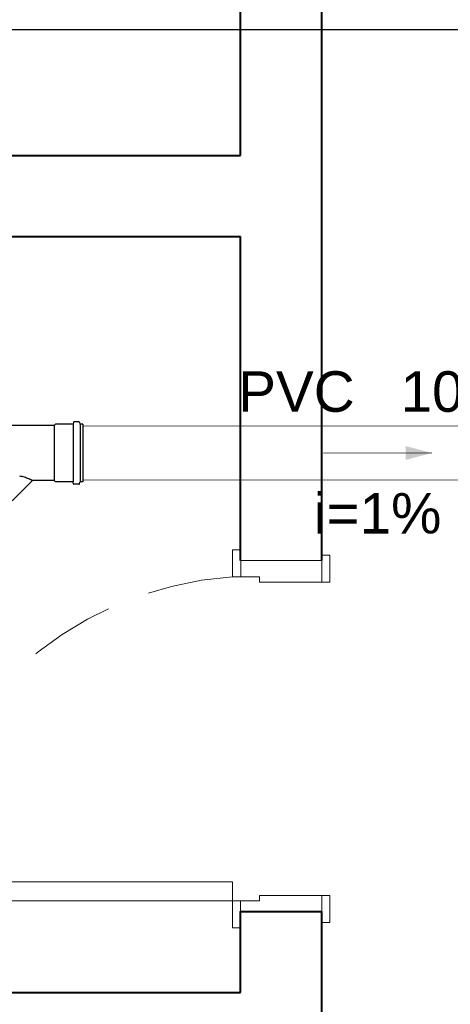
# Model space of a CAD drawing. Header units: millimetres. Extents: x 53 to 3943, y 29 to 3483.
# Tile 40 of 52: x 3873.36 to 3874.96, y 3467.32 to 3470.97. Entities that reach past the tile are written whole.
import ezdxf

# ---------------------------------------------------------------- set-up
doc = ezdxf.new("R2010")
doc.units = ezdxf.units.MM
doc.header["$MEASUREMENT"] = 0
doc.linetypes.add('HIDDEN2', pattern=[0.47625, 0.3175, -0.15875])
for name, color, linetype, lineweight in [('DI-Detalhes', 1, 'Continuous', 30), ('MB_ALVENARIA', 7, 'Continuous', 40), ('MB_ESQUADRIA', 7, 'Continuous', 5), ('TQ-Condutos', 3, 'Continuous', 5), ('TQ-Sentido conduto', 9, 'Continuous', 5), ('TQ-Textos conduto', 7, 'Continuous', 5)]:
    doc.layers.add(name, color=color, linetype=linetype, lineweight=lineweight)
doc.layers.add('Simbolos', color=5, linetype='Continuous')
doc.layers.add('Simbolos_int', color=2, linetype='Continuous')
doc.styles.add('Arial', font='txt')

msp = doc.modelspace()

# ---------------------------------------------------------------- hatches: boundary and pattern name
at = {"layer": 'TQ-Sentido conduto', "linetype": 'Continuous'}
msp.add_hatch(color=256, dxfattribs=at).paths.add_polyline_path([(3874.8872, 3469.3644), (3874.7906, 3469.3903), (3874.7906, 3469.3385)])

# ---------------------------------------------------------------- linework, layer by layer
at = {"layer": 'DI-Detalhes'}
msp.add_lwpolyline([(3866.2815, 3470.9324), (3877.2057, 3470.9324), (3877.2057, 3467.2221), (3866.2815, 3467.2221), (3866.2815, 3470.9324)], dxfattribs=at)
at = {"layer": 'MB_ALVENARIA'}
for points in [[(3874.1803, 3470.4657), (3874.1803, 3471.0057)], [(3874.4803, 3468.9657), (3874.4803, 3471.0057)], [(3868.6803, 3470.4657), (3874.1803, 3470.4657)], [(3870.7803, 3470.1657), (3874.1803, 3470.1657)], [(3874.1803, 3468.9657), (3874.1803, 3470.1657)], [(3874.1803, 3467.3657), (3874.1803, 3467.6657)], [(3874.1803, 3467.3657), (3874.1803, 3467.6657), (3874.4803, 3467.6657)], [(3874.4803, 3467.0657), (3874.4803, 3467.6657)], [(3873.2803, 3467.3657), (3874.1803, 3467.3657)]]:
    msp.add_lwpolyline(points, dxfattribs=at)
at = {"layer": 'MB_ESQUADRIA'}
for p, q in [((3874.1804, 3468.9057), (3874.1804, 3468.9557)), ((3874.1804, 3468.9057), (3874.1804, 3468.9557)), ((3874.4804, 3468.8858), (3874.4804, 3468.9558)), ((3874.4804, 3468.8858), (3874.4804, 3468.9558)), ((3874.2504, 3468.9057), (3874.1804, 3468.9057)), ((3874.2504, 3468.9057), (3874.1804, 3468.9057)), ((3874.2504, 3468.9057), (3874.2504, 3468.8857)), ((3874.2504, 3468.9057), (3874.2504, 3468.8857)), ((3874.2504, 3468.8857), (3874.4804, 3468.8858)), ((3874.2504, 3468.8857), (3874.4804, 3468.8858)), ((3874.2503, 3467.7257), (3874.4803, 3467.7256)), ((3874.2503, 3467.7057), (3874.2503, 3467.7257)), ((3874.2503, 3467.7257), (3874.4803, 3467.7256)), ((3874.2503, 3467.7057), (3874.2503, 3467.7257)), ((3874.2503, 3467.7257), (3874.4803, 3467.7256)), ((3874.2503, 3467.7057), (3874.2503, 3467.7257)), ((3874.2503, 3467.7257), (3874.4803, 3467.7256)), ((3874.2503, 3467.7057), (3874.2503, 3467.7257)), ((3874.4803, 3467.7256), (3874.4803, 3467.6556)), ((3874.4803, 3467.7256), (3874.4803, 3467.6556)), ((3874.4803, 3467.7256), (3874.4803, 3467.6556)), ((3874.4803, 3467.7256), (3874.4803, 3467.6556)), ((3874.1803, 3467.7057), (3874.1803, 3467.6557)), ((3874.2503, 3467.7057), (3874.1803, 3467.7057)), ((3874.1803, 3467.7057), (3874.1803, 3467.6557)), ((3874.2503, 3467.7057), (3874.1803, 3467.7057)), ((3874.1803, 3467.7057), (3874.1803, 3467.6557)), ((3874.2503, 3467.7057), (3874.1803, 3467.7057)), ((3874.1803, 3467.7057), (3874.1803, 3467.6557)), ((3874.2503, 3467.7057), (3874.1803, 3467.7057))]:
    msp.add_line(p, q, dxfattribs=at)
for points in [[(3874.1804, 3468.9557), (3874.1804, 3469.0057), (3874.1504, 3469.0057), (3874.1504, 3468.9057), (3874.1804, 3468.9057), (3874.1804, 3468.9057)], [(3874.1804, 3468.9557), (3874.1804, 3469.0057), (3874.1504, 3469.0057), (3874.1504, 3468.9057), (3874.1804, 3468.9057), (3874.1804, 3468.9057)], [(3874.4803, 3468.9657), (3874.1803, 3468.9657)], [(3874.4804, 3468.8858), (3874.5104, 3468.8858), (3874.5104, 3468.9858), (3874.4804, 3468.9858), (3874.4804, 3468.9558)], [(3874.4804, 3468.8858), (3874.5104, 3468.8858), (3874.5104, 3468.9858), (3874.4804, 3468.9858), (3874.4804, 3468.9558)], [(3872.9503, 3467.7758), (3874.1503, 3467.7757), (3874.1503, 3467.7057), (3872.9503, 3467.7058), (3872.9503, 3467.7758)], [(3874.4803, 3467.7256), (3874.5103, 3467.7256), (3874.5103, 3467.6256), (3874.4803, 3467.6256), (3874.4803, 3467.6556)], [(3874.4803, 3467.7256), (3874.5103, 3467.7256), (3874.5103, 3467.6256), (3874.4803, 3467.6256), (3874.4803, 3467.6556)], [(3874.4803, 3467.7256), (3874.5103, 3467.7256), (3874.5103, 3467.6256), (3874.4803, 3467.6256), (3874.4803, 3467.6556)], [(3874.4803, 3467.7256), (3874.5103, 3467.7256), (3874.5103, 3467.6256), (3874.4803, 3467.6256), (3874.4803, 3467.6556)], [(3874.1803, 3467.6557), (3874.1803, 3467.6057), (3874.1503, 3467.6057), (3874.1503, 3467.7057), (3874.1803, 3467.7057), (3874.1803, 3467.7057)], [(3874.1803, 3467.6557), (3874.1803, 3467.6057), (3874.1503, 3467.6057), (3874.1503, 3467.7057), (3874.1803, 3467.7057), (3874.1803, 3467.7057)], [(3874.1803, 3467.6557), (3874.1803, 3467.6057), (3874.1503, 3467.6057), (3874.1503, 3467.7057), (3874.1803, 3467.7057), (3874.1803, 3467.7057)], [(3874.1803, 3467.6557), (3874.1803, 3467.6057), (3874.1503, 3467.6057), (3874.1503, 3467.7057), (3874.1803, 3467.7057), (3874.1803, 3467.7057)]]:
    msp.add_lwpolyline(points, dxfattribs=at)
at = {"layer": 'MB_ESQUADRIA', "linetype": 'HIDDEN2'}
msp.add_arc((3874.2372, 3467.6112), 1.2974, 93.8372, 172.7117, dxfattribs=at)
msp.add_arc((3874.2372, 3467.6112), 1.2974, 93.8372, 172.7117, dxfattribs=at)
at = {"layer": 'Simbolos'}
for p, q in [((3873.4903, 3469.4656), (3873.1865, 3469.4656)), ((3873.4952, 3469.4705), (3873.4903, 3469.4656)), ((3873.5588, 3469.4705), (3873.4952, 3469.4705)), ((3873.5613, 3469.4775), (3873.5608, 3469.4723)), ((3873.5822, 3469.4793), (3873.5633, 3469.4793)), ((3873.5841, 3469.4778), (3873.5857, 3469.472)), ((3873.5965, 3469.4705), (3873.5876, 3469.4705)), ((3873.5965, 3469.4705), (3873.5965, 3469.2575)), ((3873.3344, 3469.1871), (3873.4092, 3469.2618)), ((3873.4903, 3469.2624), (3873.4106, 3469.2624)), ((3873.4952, 3469.2575), (3873.4903, 3469.2624)), ((3873.5588, 3469.2575), (3873.4952, 3469.2575)), ((3873.5613, 3469.2505), (3873.5608, 3469.2557)), ((3873.5822, 3469.2487), (3873.5633, 3469.2487)), ((3873.5841, 3469.2502), (3873.5857, 3469.256)), ((3873.5965, 3469.2575), (3873.5876, 3469.2575))]:
    msp.add_line(p, q, dxfattribs=at)
for points in [[(3873.5588, 3469.4705), (3873.5592, 3469.4705), (3873.5595, 3469.4706), (3873.5598, 3469.4707), (3873.5601, 3469.4709), (3873.5603, 3469.4711), (3873.5605, 3469.4714), (3873.5607, 3469.4717), (3873.5608, 3469.472), (3873.5608, 3469.4723)], [(3873.5633, 3469.4793), (3873.5629, 3469.4793), (3873.5626, 3469.4792), (3873.5623, 3469.4791), (3873.562, 3469.4789), (3873.5618, 3469.4787), (3873.5616, 3469.4784), (3873.5614, 3469.4781), (3873.5613, 3469.4778), (3873.5613, 3469.4775)], [(3873.5841, 3469.4778), (3873.584, 3469.4781), (3873.5839, 3469.4784), (3873.5837, 3469.4786), (3873.5835, 3469.4788), (3873.5833, 3469.479), (3873.583, 3469.4791), (3873.5828, 3469.4792), (3873.5825, 3469.4793), (3873.5822, 3469.4793)], [(3873.5857, 3469.472), (3873.5858, 3469.4717), (3873.5859, 3469.4715), (3873.5861, 3469.4712), (3873.5863, 3469.471), (3873.5865, 3469.4708), (3873.5868, 3469.4707), (3873.587, 3469.4706), (3873.5873, 3469.4705), (3873.5876, 3469.4705)], [(3873.4106, 3469.2624), (3873.4104, 3469.2624), (3873.4102, 3469.2624), (3873.4101, 3469.2623), (3873.4099, 3469.2623), (3873.4097, 3469.2622), (3873.4096, 3469.2621), (3873.4094, 3469.262), (3873.4093, 3469.2619), (3873.4092, 3469.2618)], [(3873.5608, 3469.2557), (3873.5608, 3469.256), (3873.5607, 3469.2563), (3873.5605, 3469.2566), (3873.5603, 3469.2569), (3873.5601, 3469.2571), (3873.5598, 3469.2573), (3873.5595, 3469.2574), (3873.5592, 3469.2575), (3873.5588, 3469.2575)], [(3873.5613, 3469.2505), (3873.5613, 3469.2502), (3873.5614, 3469.2499), (3873.5616, 3469.2496), (3873.5618, 3469.2493), (3873.562, 3469.2491), (3873.5623, 3469.2489), (3873.5626, 3469.2488), (3873.5629, 3469.2487), (3873.5633, 3469.2487)], [(3873.5822, 3469.2487), (3873.5825, 3469.2487), (3873.5828, 3469.2488), (3873.583, 3469.2489), (3873.5833, 3469.249), (3873.5835, 3469.2492), (3873.5837, 3469.2494), (3873.5839, 3469.2497), (3873.584, 3469.2499), (3873.5841, 3469.2502)], [(3873.5876, 3469.2575), (3873.5873, 3469.2575), (3873.587, 3469.2574), (3873.5868, 3469.2573), (3873.5865, 3469.2572), (3873.5863, 3469.257), (3873.5861, 3469.2568), (3873.5859, 3469.2566), (3873.5858, 3469.2563), (3873.5857, 3469.256)]]:
    msp.add_lwpolyline(points, dxfattribs=at)
at = {"layer": 'Simbolos_int'}
for p, q in [((3873.4903, 3469.4656), (3873.4903, 3469.2624)), ((3873.5607, 3469.4705), (3873.5607, 3469.2575)), ((3873.5861, 3469.4705), (3873.5861, 3469.2575))]:
    msp.add_line(p, q, dxfattribs=at)
for points in [[(3873.4006, 3469.2665), (3873.3966, 3469.2684), (3873.3926, 3469.2701), (3873.3885, 3469.2717), (3873.3843, 3469.2731), (3873.3801, 3469.2745), (3873.3758, 3469.2756), (3873.3716, 3469.2767), (3873.3672, 3469.2775), (3873.3629, 3469.2783)], [(3873.4099, 3469.2623), (3873.4089, 3469.2628), (3873.4079, 3469.2633), (3873.4068, 3469.2638), (3873.4058, 3469.2642), (3873.4048, 3469.2647), (3873.4038, 3469.2652), (3873.4027, 3469.2656), (3873.4017, 3469.2661), (3873.4006, 3469.2665)]]:
    msp.add_lwpolyline(points, dxfattribs=at)
at = {"layer": 'TQ-Condutos'}
for p, q in [((3873.5965, 3469.464), (3875.1485, 3469.4644)), ((3873.5965, 3469.264), (3875.1485, 3469.2644))]:
    msp.add_line(p, q, dxfattribs=at)
at = {"layer": 'TQ-Sentido conduto'}
msp.add_lwpolyline([(3874.4872, 3469.3643), (3874.8872, 3469.3644)], dxfattribs=at)

# ---------------------------------------------------------------- texts
at = {"layer": 'TQ-Textos conduto', "char_height": 0.15, "rotation": 0.0172, "line_spacing_factor": 0.6, "style": 'Arial'}
for s, insert, width, attachment_point in [('PVC', (3874.6021, 3469.5148), 0.863584, 9), ('100 mm', (3874.7721, 3469.5148), 1.517168, 7), ('i=1%', (3874.6872, 3469.0648), 0.945615, 8)]:
    msp.add_mtext(s, dxfattribs=dict(at, insert=insert, width=width, attachment_point=attachment_point))

doc.saveas('drawing.dxf')
